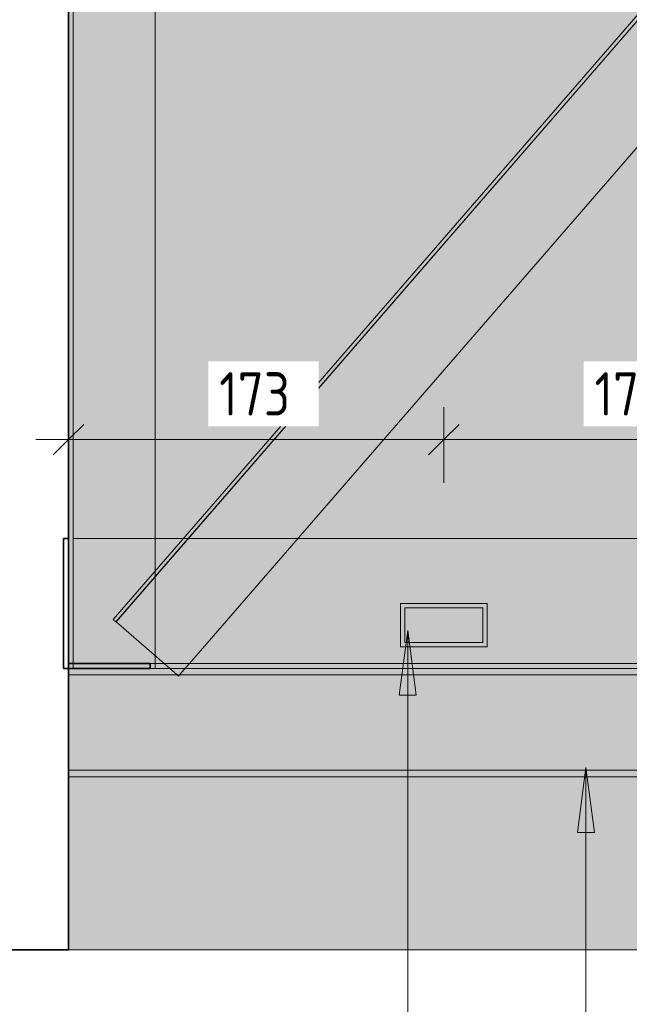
# Model space of a CAD drawing. Header units: millimetres. Extents: x -9410999 to -9405704, y -4413249 to 9079.
# Tile 13 of 21: x -9408951 to -9408669, y 8130 to 8585. Entities that reach past the tile are written whole.
import ezdxf

# ---------------------------------------------------------------- set-up
doc = ezdxf.new("R2010")
doc.units = ezdxf.units.MM
for name, color, linetype, lineweight in [('Высотные отметки', 7, 'Continuous', 9), ('Марки по нескольким категориям', 7, 'Continuous', 9), ('Обобщенные модели', 7, 'Continuous', 18), ('Размеры', 7, 'Continuous', 9), ('Размеры-10', 7, 'Continuous', 9)]:
    doc.layers.add(name, color=color, linetype=linetype, lineweight=lineweight)
doc.styles.add('GOST Common', font='GOST_Common.ttf', dxfattribs={"width": 0.9, "height": 20})
doc.dimstyles.new('ADSK_Основной_2_0', dxfattribs={"dimscale": 304.8, "dimtxt": 20.1143, "dimasz": 0.046391, "dimexe": 0.049213, "dimexo": 0.098425, "dimgap": 0.016404, "dimtad": 1, "dimdec": 0, "dimzin": 0, "dimdsep": 46, "dimtxsty": 'GOST Common', "dimblk1": 'OBLIQUE', "dimblk2": 'OBLIQUE', "dimsah": 1, "dimcen": 0.09, "dimdle": 0.049213, "dimazin": 0, "dimtfac": 1, "dimtdec": 4, "dimtix": 1, "dimtmove": 0, "dimatfit": 3, "dimfxl": 1, "dimtvp": 1, "dimtfill": 1, "dimtolj": 1, "dimtzin": 0, "dimarcsym": 2})

# ---------------------------------------------------------------- blocks, each defined once
blk = doc.blocks.new('Корзинка под кондиционер - Корзинка под кондиционер-21323725-Сечение 28')
at = {"layer": 'Обобщенные модели', "true_color": 0xcbd0cc, "transparency": 33554636}
h = blk.add_hatch(color=254, dxfattribs=at)
h.paths.add_polyline_path([(4412162.17, 8235.5), (4412661.56, 8235.5), (4412661.56, 8238.5), (4412141.56, 8238.5), (4412141.56, 8235.5)])
h.paths.add_polyline_path([(4412181.56, 8345.5), (4412181.56, 8327.74), (4412196.95, 8345.5), (4412194.57, 8345.5)])
h.paths.add_polyline_path([(4412181.56, 8662.81), (4412143.75, 8662.81), (4412143.75, 8795.5), (4412141.56, 8795.5), (4412141.56, 8287.7), (4412143.76, 8287.7), (4412143.76, 8345.5), (4412181.56, 8345.5), (4412181.56, 8662.81)])
h.paths.add_polyline_path([(4412183.76, 8795.5), (4412181.56, 8795.5), (4412181.56, 8662.81), (4412183.75, 8662.81), (4412183.75, 8664.93)])
h.paths.add_polyline_path([(4412586.95, 8795.5), (4412621.56, 8835.43), (4412621.56, 8855.5), (4412181.56, 8855.5), (4412181.56, 8821.77), (4412183.76, 8821.77), (4412183.76, 8795.5), (4412586.95, 8795.5)])
h.paths.add_polyline_path([(4412621.56, 8777.11), (4412621.56, 8795.5), (4412586.95, 8795.5), (4412196.95, 8345.5), (4412247.5, 8345.5), (4412364.07, 8480.01)])
h.paths.add_polyline_path([(4412621.56, 8448.19), (4412659.36, 8448.19), (4412659.36, 8795.5), (4412637.5, 8795.5), (4412621.56, 8777.11), (4412621.56, 8480.01)])
h.paths.add_polyline_path([(4412621.56, 8345.5), (4412621.56, 8345.5), (4412621.55, 8446.07)])
h.paths.add_polyline_path([(4412660.13, 8282.5), (4412661.56, 8282.5), (4412661.55, 8285.5), (4412621.56, 8285.5), (4412621.55, 8345.5), (4412247.5, 8345.5), (4412192.9, 8282.5), (4412659.36, 8282.5)])
h.paths.add_polyline_path([(4412143.76, 8282.5), (4412191.74, 8282.5), (4412181.56, 8291.33), (4412181.56, 8285.5), (4412141.56, 8285.5), (4412141.56, 8282.5)])
h.paths.add_polyline_path([(4412294.89, 8295.5), (4412294.89, 8315.5), (4412334.89, 8315.5), (4412334.89, 8295.5), (4412296.89, 8295.5)])
h.paths.add_polyline_path([(4412508.22, 8295.5), (4412468.22, 8295.5), (4412468.22, 8315.5), (4412508.23, 8315.5), (4412508.23, 8295.5)])
h.paths.add_polyline_path([(4412486.22, 8297.5), (4412506.22, 8297.5), (4412506.22, 8313.5), (4412470.22, 8313.5), (4412470.22, 8297.5)])
h.paths.add_polyline_path([(4412312.89, 8297.5), (4412332.89, 8297.5), (4412332.89, 8313.5), (4412296.89, 8313.5), (4412296.89, 8297.5)])
h.paths.add_polyline_path([(4412661.56, 8345.5), (4412661.56, 8345.5), (4412661.55, 8795.5), (4412659.36, 8795.5), (4412659.36, 8448.19), (4412659.75, 8448.19), (4412659.75, 8493.1), (4412661.55, 8493.1), (4412661.56, 8346.57)])
h = blk.add_hatch(color=254, dxfattribs=at)
h.paths.add_polyline_path([(4412192.9, 8282.5), (4412247.5, 8345.5), (4412196.95, 8345.5), (4412181.56, 8327.74), (4412181.56, 8345.5), (4412143.76, 8345.5), (4412143.76, 8287.7), (4412179.35, 8287.7), (4412179.35, 8285.5), (4412181.56, 8285.5), (4412181.56, 8291.33), (4412191.74, 8282.5)])
h.paths.add_polyline_path([(4412661.56, 8238.5), (4412661.56, 8282.5), (4412192.9, 8282.5), (4412192.4, 8281.93), (4412191.74, 8282.5), (4412141.56, 8282.5), (4412141.56, 8238.5), (4412660.13, 8238.5)])
h.paths.add_polyline_path([(4412621.56, 8285.5), (4412623.75, 8285.5), (4412623.75, 8287.7), (4412659.36, 8287.7), (4412659.36, 8294.19), (4412621.56, 8294.19), (4412621.56, 8287.7)])
h.paths.add_polyline_path([(4412143.76, 8285.5), (4412143.76, 8287.7), (4412141.56, 8287.7), (4412141.56, 8285.5), (4412143.76, 8285.5)])
h.paths.add_polyline_path([(4412659.36, 8287.7), (4412661.55, 8287.7), (4412661.55, 8294.19), (4412659.36, 8294.19)])
h.paths.add_polyline_path([(4412181.56, 8291.33), (4412163.54, 8306.95), (4412181.56, 8327.74), (4412181.56, 8306.95)])
h.paths.add_polyline_path([(4412488.22, 8295.5), (4412508.23, 8295.5), (4412508.22, 8315.5), (4412468.22, 8315.5), (4412468.22, 8295.5), (4412470.22, 8295.5)])
h.paths.add_polyline_path([(4412334.89, 8295.5), (4412334.89, 8295.5), (4412334.89, 8315.5), (4412294.89, 8315.5), (4412294.89, 8295.5), (4412332.89, 8295.5)])
h.paths.add_polyline_path([(4412296.89, 8297.5), (4412296.89, 8313.5), (4412332.89, 8313.5), (4412332.89, 8297.5), (4412316.89, 8297.5)])
h.paths.add_polyline_path([(4412506.22, 8297.5), (4412470.22, 8297.5), (4412470.22, 8313.5), (4412506.22, 8313.5), (4412506.22, 8306.95)])
h.paths.add_polyline_path([(4412659.36, 8795.5), (4412661.56, 8795.5), (4412661.56, 8853.3), (4412659.36, 8853.3), (4412659.36, 8824.5), (4412661.23, 8822.88), (4412659.36, 8820.72)])
h.paths.add_polyline_path([(4412621.56, 8835.43), (4412632.36, 8847.9), (4412659.36, 8824.5), (4412659.36, 8853.3), (4412625.95, 8853.3), (4412625.95, 8855.5), (4412621.56, 8855.5), (4412621.56, 8835.43)])
h.paths.add_polyline_path([(4412621.56, 8795.5), (4412621.56, 8835.43), (4412586.95, 8795.5)])
h.paths.add_polyline_path([(4412637.5, 8795.5), (4412621.56, 8795.5), (4412621.56, 8777.11), (4412632.36, 8789.57)])
h.paths.add_polyline_path([(4412659.36, 8795.5), (4412659.36, 8820.72), (4412637.5, 8795.5)])
h.paths.add_polyline_path([(4412659.36, 8448.19), (4412659.36, 8448.19), (4412659.36, 8448.19)])
h.paths.add_polyline_path([(4412659.36, 8345.5), (4412659.36, 8448.19), (4412621.56, 8448.19), (4412621.56, 8345.5), (4412632.36, 8345.5)])
h.paths.add_polyline_path([(4412661.55, 8345.5), (4412661.56, 8345.5), (4412661.55, 8493.1), (4412659.75, 8493.1), (4412659.75, 8448.19), (4412659.36, 8448.16), (4412659.36, 8345.5), (4412660.13, 8345.5)])
h.paths.add_polyline_path([(4412181.56, 8795.5), (4412183.76, 8795.5), (4412183.76, 8821.77), (4412181.56, 8821.77)])
h.paths.add_polyline_path([(4412143.76, 8795.5), (4412143.75, 8797.7), (4412141.56, 8797.7), (4412141.56, 8795.5), (4412143.75, 8795.5)])
h.paths.add_polyline_path([(4412143.76, 8662.81), (4412181.56, 8662.81), (4412181.56, 8795.5), (4412143.76, 8795.5), (4412143.75, 8662.81)])
h.paths.add_polyline_path([(4412145.56, 8664.93), (4412145.56, 8664.93), (4412162.17, 8664.93)])
h.paths.add_polyline_path([(4412145.56, 8821.77), (4412181.56, 8821.77), (4412181.55, 8855.5), (4412143.76, 8855.5), (4412143.76, 8854.26), (4412145.56, 8854.26), (4412145.56, 8853.3)])
h = blk.add_hatch(color=254, dxfattribs=at)
h.paths.add_polyline_path([(4412192.4, 8281.93), (4412192.9, 8282.5), (4412191.74, 8282.5)])
h.paths.add_polyline_path([(4412143.76, 8285.5), (4412179.35, 8285.5), (4412179.35, 8287.7), (4412143.76, 8287.7), (4412143.76, 8285.5)])
h.paths.add_polyline_path([(4412659.36, 8285.5), (4412661.56, 8285.5), (4412661.55, 8345.5), (4412659.36, 8345.5), (4412659.36, 8345.5), (4412621.56, 8345.5), (4412621.56, 8294.19), (4412659.36, 8294.19), (4412659.36, 8287.7), (4412623.75, 8287.7), (4412623.75, 8285.5), (4412632.36, 8285.5)])
h.paths.add_polyline_path([(4412659.36, 8287.7), (4412659.36, 8294.19), (4412661.55, 8294.19), (4412661.55, 8287.7), (4412660.13, 8287.7)])
h.paths.add_polyline_path([(4412181.56, 8291.33), (4412181.56, 8327.74), (4412163.54, 8306.95)])
h.paths.add_polyline_path([(4412659.36, 8795.5), (4412659.36, 8820.72), (4412661.23, 8822.88), (4412659.36, 8824.5), (4412659.36, 8853.3), (4412661.56, 8853.3), (4412661.56, 8855.5), (4412625.95, 8855.5), (4412625.95, 8853.3), (4412659.36, 8853.3), (4412659.36, 8824.5), (4412632.36, 8847.9), (4412621.56, 8835.43), (4412621.56, 8795.5), (4412637.5, 8795.5), (4412659.36, 8820.72), (4412659.36, 8795.5)])
h.paths.add_polyline_path([(4412145.56, 8795.5), (4412181.56, 8795.5), (4412181.56, 8821.77), (4412145.56, 8821.77), (4412145.55, 8854.26), (4412143.76, 8854.26), (4412143.75, 8855.5), (4412141.56, 8855.5), (4412141.56, 8797.7), (4412143.76, 8797.7), (4412143.76, 8795.5), (4412145.55, 8795.5)])
h = blk.add_hatch(color=254, dxfattribs=at)
h.paths.add_polyline_path([(4412660.13, 8155.5), (4412661.56, 8155.5), (4412661.56, 8235.5), (4412141.56, 8235.5), (4412141.56, 8155.5), (4412632.36, 8155.5)])
h.paths.add_polyline_path([(4412196.95, 8345.5), (4412196.95, 8345.5), (4412586.95, 8795.5), (4412183.76, 8795.5), (4412183.75, 8662.81), (4412181.56, 8662.81), (4412181.56, 8345.5), (4412194.57, 8345.5)])
h.paths.add_polyline_path([(4412247.5, 8345.5), (4412621.56, 8345.5), (4412621.56, 8777.11), (4412334.66, 8446.07)])
at = {"layer": 'Обобщенные модели', "lineweight": 35}
for p, q in [((4412141.55, 8155.5), (4412141.55, 8855.5)), ((4412111.55, 8155.5), (4412141.55, 8155.5))]:
    blk.add_line(p, q, dxfattribs=at)
at = {"layer": 'Обобщенные модели', "color": 7, "true_color": 0xf4f4f4}
for p, q in [((4412141.56, 8345.5), (4412141.56, 8795.5)), ((4412141.56, 8282.5), (4412141.56, 8285.5)), ((4412141.56, 8235.5), (4412141.56, 8238.5))]:
    blk.add_line(p, q, dxfattribs=at)
at = {"layer": 'Обобщенные модели', "color": 7, "true_color": 0xfcfcfc}
for p, q in [((4412141.56, 8285.5), (4412141.56, 8345.5)), ((4412141.56, 8238.5), (4412141.56, 8282.5))]:
    blk.add_line(p, q, dxfattribs=at)
at = {"layer": 'Обобщенные модели', "color": 254, "true_color": 0xcccccc}
for p, q in [((4412141.56, 8155.5), (4412141.56, 8235.5)), ((4412111.56, 8155.5), (4412141.55, 8155.5))]:
    blk.add_line(p, q, dxfattribs=at)
at = {"layer": 'Обобщенные модели'}
for p, q in [((4412141.56, 8155.5), (4412141.55, 8155.5)), ((4412661.56, 8155.5), (4412141.56, 8155.5))]:
    blk.add_line(p, q, dxfattribs=at)
at = {"layer": 'Обобщенные модели', "color": 253, "true_color": 0xa2a6a3}
blk.add_line((4412141.56, 8155.5), (4412661.56, 8155.5), dxfattribs=at)
blk = doc.blocks.new('HILTI_s_Профиль_MFT-ST - Профиль MFT-ST 50x50x3_0-20934553-Сечение 28')
at = {"layer": 'Обобщенные модели', "color": 7, "true_color": 0xf4f4f4}
for p, q in [((4412141.56, 8285.5), (4412141.56, 8285.5)), ((4412141.56, 8285.5), (4412141.56, 8282.5)), ((4412141.56, 8285.5), (4412179.35, 8285.5)), ((4412141.56, 8282.5), (4412141.56, 8238.5)), ((4412141.56, 8238.5), (4412141.56, 8282.5)), ((4412141.56, 8238.5), (4412141.56, 8235.5))]:
    blk.add_line(p, q, dxfattribs=at)
at = {"layer": 'Обобщенные модели', "color": 254, "true_color": 0xcccccc}
for p, q in [((4412141.56, 8235.5), (4412141.56, 8285.5)), ((4412179.35, 8285.5), (4412141.56, 8285.5)), ((4412179.35, 8285.5), (4412623.75, 8285.5)), ((4412141.56, 8282.5), (4412141.56, 8282.5)), ((4412846.56, 8282.5), (4412141.56, 8282.5)), ((4412141.56, 8282.5), (4412846.56, 8282.5)), ((4412141.56, 8238.5), (4412141.56, 8238.5)), ((4412141.56, 8238.5), (4412846.56, 8238.5)), ((4412141.56, 8238.5), (4412846.56, 8238.5)), ((4412141.56, 8235.5), (4412141.56, 8235.5)), ((4412141.56, 8235.5), (4412846.56, 8235.5))]:
    blk.add_line(p, q, dxfattribs=at)
at = {"layer": 'Обобщенные модели'}
for p, q in [((4412623.75, 8285.5), (4412179.35, 8285.5)), ((4412141.56, 8235.5), (4412846.56, 8235.5))]:
    blk.add_line(p, q, dxfattribs=at)
at = {"layer": 'Обобщенные модели', "color": 7, "true_color": 0xfcfcfc}
blk.add_line((4412141.56, 8282.5), (4412141.56, 8238.5), dxfattribs=at)
blk = doc.blocks.new('HILTI_s_Профиль_MFT-ST - Профиль MFT-ST 40x20х2_0-20934203-Сечение 28')
at = {"layer": 'Обобщенные модели'}
for p, q in [((4412334.89, 8315.5), (4412294.89, 8315.5)), ((4412294.89, 8315.5), (4412294.89, 8295.5)), ((4412296.89, 8297.5), (4412296.89, 8313.5)), ((4412296.89, 8313.5), (4412332.89, 8313.5)), ((4412332.89, 8313.5), (4412332.89, 8297.5)), ((4412334.89, 8295.5), (4412334.89, 8315.5)), ((4412294.89, 8295.5), (4412334.89, 8295.5)), ((4412332.89, 8297.5), (4412296.89, 8297.5))]:
    blk.add_line(p, q, dxfattribs=at)
at = {"layer": 'Обобщенные модели', "color": 254, "true_color": 0xcccccc}
for p, q in [((4412294.89, 8295.5), (4412294.89, 8315.5)), ((4412294.89, 8315.5), (4412334.89, 8315.5)), ((4412296.89, 8313.5), (4412296.89, 8297.5)), ((4412332.89, 8313.5), (4412296.89, 8313.5)), ((4412296.89, 8313.5), (4412296.89, 8313.5)), ((4412332.89, 8297.5), (4412332.89, 8313.5)), ((4412334.89, 8315.5), (4412334.89, 8295.5)), ((4412334.89, 8315.5), (4412334.89, 8315.5)), ((4412334.89, 8295.5), (4412294.89, 8295.5)), ((4412296.89, 8297.5), (4412332.89, 8297.5)), ((4412296.89, 8297.5), (4412296.89, 8297.5)), ((4412334.89, 8295.5), (4412334.89, 8295.5))]:
    blk.add_line(p, q, dxfattribs=at)
at = {"layer": 'Обобщенные модели', "color": 7, "true_color": 0xfcfcfc}
for p, q in [((4412294.89, 8315.5), (4412294.89, 8315.5)), ((4412332.89, 8313.5), (4412332.89, 8313.5)), ((4412294.89, 8295.5), (4412294.89, 8295.5)), ((4412332.89, 8297.5), (4412332.89, 8297.5))]:
    blk.add_line(p, q, dxfattribs=at)
blk = doc.blocks.new('HILTI_s_Профиль_MFT-L - Профиль MFT-L 60x40x2_2 6m-20934204-Сечение 28')
at = {"layer": 'Обобщенные модели', "lineweight": 35}
for p, q in [((4412141.55, 8345.5), (4412139.35, 8345.5)), ((4412139.35, 8345.5), (4412139.35, 8285.5)), ((4412141.55, 8287.7), (4412141.55, 8345.5)), ((4412139.35, 8285.5), (4412179.35, 8285.5)), ((4412179.35, 8287.7), (4412141.55, 8287.7)), ((4412179.35, 8285.5), (4412179.35, 8287.7))]:
    blk.add_line(p, q, dxfattribs=at)
at = {"layer": 'Обобщенные модели', "color": 7, "true_color": 0xf4f4f4}
for p, q in [((4412139.36, 8345.5), (4412139.35, 8345.5)), ((4412139.36, 8285.5), (4412139.36, 8345.5)), ((4412139.36, 8345.5), (4412141.55, 8345.5)), ((4412141.55, 8285.5), (4412139.36, 8285.5)), ((4412141.56, 8287.7), (4412141.55, 8287.7)), ((4412141.56, 8287.7), (4412143.76, 8287.7))]:
    blk.add_line(p, q, dxfattribs=at)
at = {"layer": 'Обобщенные модели'}
blk.add_line((4412141.56, 8345.5), (4412141.55, 8345.5), dxfattribs=at)
at = {"layer": 'Обобщенные модели', "color": 7, "true_color": 0xfcfcfc}
for p, q in [((4412141.56, 8345.5), (4412141.56, 8287.7)), ((4412139.35, 8285.5), (4412139.36, 8285.5)), ((4412143.76, 8285.5), (4412141.56, 8285.5)), ((4412143.76, 8287.7), (4412179.35, 8287.7)), ((4412179.36, 8285.5), (4412179.35, 8285.5)), ((4412179.36, 8287.7), (4412179.36, 8285.5))]:
    blk.add_line(p, q, dxfattribs=at)
at = {"layer": 'Обобщенные модели', "color": 7, "true_color": 0xfefefe}
blk.add_line((4412179.35, 8285.5), (4412143.76, 8285.5), dxfattribs=at)
at = {"layer": 'Обобщенные модели', "color": 254, "true_color": 0xcccccc}
blk.add_line((4412179.36, 8287.7), (4412179.35, 8287.7), dxfattribs=at)
blk = doc.blocks.new('HILTI_s_Профиль_MFT-L - Профиль MFT-L 60x40x2_2 6m-20934207-Сечение 28')
at = {"layer": 'Обобщенные модели', "color": 254, "true_color": 0xcccccc}
for p, q in [((4412141.56, 8797.7), (4412141.56, 8345.5)), ((4412143.76, 8662.81), (4412143.76, 8287.7)), ((4412181.56, 8662.81), (4412181.56, 8330.49)), ((4412181.56, 8330.49), (4412181.56, 8327.74)), ((4412181.56, 8327.74), (4412181.56, 8291.33)), ((4412181.56, 8291.33), (4412181.56, 8287.7)), ((4412143.76, 8287.7), (4412143.76, 8285.5)), ((4412181.56, 8287.7), (4412181.56, 8285.5))]:
    blk.add_line(p, q, dxfattribs=at)
at = {"layer": 'Обобщенные модели', "color": 7, "true_color": 0xf4f4f4}
for p, q in [((4412141.56, 8345.5), (4412141.56, 8795.5)), ((4412141.56, 8345.5), (4412141.56, 8285.5)), ((4412181.56, 8330.49), (4412181.56, 8327.74)), ((4412181.56, 8327.74), (4412181.56, 8291.33)), ((4412143.76, 8285.5), (4412141.56, 8285.5)), ((4412181.56, 8285.5), (4412179.35, 8285.5)), ((4412181.56, 8287.7), (4412181.56, 8285.5))]:
    blk.add_line(p, q, dxfattribs=at)
at = {"layer": 'Обобщенные модели'}
for p, q in [((4412143.76, 8662.81), (4412143.76, 8287.7)), ((4412181.56, 8662.81), (4412181.56, 8330.49)), ((4412181.56, 8291.33), (4412181.56, 8287.7))]:
    blk.add_line(p, q, dxfattribs=at)
at = {"layer": 'Обобщенные модели', "color": 7, "true_color": 0xfcfcfc}
for p, q in [((4412141.56, 8285.5), (4412141.56, 8345.5)), ((4412141.56, 8285.5), (4412143.76, 8285.5)), ((4412141.56, 8285.5), (4412141.56, 8285.5)), ((4412143.76, 8287.7), (4412143.76, 8285.5)), ((4412179.35, 8285.5), (4412143.76, 8285.5)), ((4412143.76, 8285.5), (4412143.76, 8285.5)), ((4412179.35, 8285.5), (4412181.56, 8285.5))]:
    blk.add_line(p, q, dxfattribs=at)
at = {"layer": 'Обобщенные модели', "color": 7, "true_color": 0xfefefe}
blk.add_line((4412143.76, 8285.5), (4412179.35, 8285.5), dxfattribs=at)
blk = doc.blocks.new('HILTI_s_Профиль_MFT-L - Профиль MFT-L 60x40x2_2 6m-V20-Сечение 28')
at = {"layer": 'Обобщенные модели', "color": 7, "true_color": 0xfcfcfc}
for p, q in [((4412143.76, 8287.7), (4412143.76, 8345.5)), ((4412663.76, 8285.5), (4412663.76, 8345.5)), ((4412179.35, 8287.7), (4412143.76, 8287.7)), ((4412143.76, 8285.5), (4412143.76, 8285.5)), ((4412659.36, 8287.7), (4412623.75, 8287.7)), ((4412661.55, 8287.7), (4412659.36, 8287.7)), ((4412661.56, 8285.5), (4412659.36, 8285.5)), ((4412661.56, 8285.5), (4412663.75, 8285.5)), ((4412663.76, 8285.5), (4412663.76, 8285.5))]:
    blk.add_line(p, q, dxfattribs=at)
at = {"layer": 'Обобщенные модели', "color": 7, "true_color": 0xfefefe}
for p, q in [((4412143.76, 8345.5), (4412143.76, 8287.7)), ((4412659.36, 8345.5), (4412621.56, 8345.5)), ((4412661.55, 8345.5), (4412659.36, 8345.5)), ((4412143.76, 8287.7), (4412143.76, 8285.5)), ((4412143.76, 8285.5), (4412179.35, 8285.5)), ((4412179.35, 8285.5), (4412181.56, 8285.5)), ((4412188.28, 8285.5), (4412195.5, 8285.5)), ((4412621.56, 8285.5), (4412623.75, 8285.5)), ((4412623.75, 8285.5), (4412659.36, 8285.5)), ((4412659.36, 8285.5), (4412661.56, 8285.5))]:
    blk.add_line(p, q, dxfattribs=at)
at = {"layer": 'Обобщенные модели', "color": 254, "true_color": 0xcccccc}
for p, q in [((4412181.56, 8345.5), (4412143.76, 8345.5)), ((4412196.95, 8345.5), (4412194.57, 8345.5)), ((4412247.5, 8345.5), (4412196.95, 8345.5)), ((4412663.75, 8345.5), (4412661.56, 8345.5)), ((4412663.76, 8345.5), (4412663.76, 8287.7)), ((4412179.35, 8287.7), (4412143.76, 8287.7)), ((4412623.75, 8285.5), (4412179.35, 8285.5)), ((4412185.74, 8287.7), (4412181.56, 8287.7)), ((4412621.56, 8287.7), (4412197.41, 8287.7)), ((4412659.36, 8287.7), (4412623.75, 8287.7)), ((4412663.75, 8287.7), (4412661.56, 8287.7)), ((4412663.76, 8287.7), (4412663.76, 8287.7)), ((4412663.76, 8287.7), (4412663.76, 8285.5))]:
    blk.add_line(p, q, dxfattribs=at)
at = {"layer": 'Обобщенные модели', "color": 7, "true_color": 0xfbfbfb}
for p, q in [((4412181.56, 8345.5), (4412143.76, 8345.5)), ((4412247.5, 8345.5), (4412196.95, 8345.5)), ((4412181.56, 8285.5), (4412188.28, 8285.5)), ((4412195.5, 8285.5), (4412621.56, 8285.5))]:
    blk.add_line(p, q, dxfattribs=at)
at = {"layer": 'Обобщенные модели'}
for p, q in [((4412194.57, 8345.5), (4412181.56, 8345.5)), ((4412621.56, 8345.5), (4412247.5, 8345.5)), ((4412623.75, 8287.7), (4412179.35, 8287.7))]:
    blk.add_line(p, q, dxfattribs=at)
at = {"layer": 'Обобщенные модели', "color": 7, "true_color": 0xecedec}
for p, q in [((4412194.57, 8345.5), (4412181.56, 8345.5)), ((4412621.56, 8345.5), (4412247.5, 8345.5))]:
    blk.add_line(p, q, dxfattribs=at)
at = {"layer": 'Обобщенные модели', "color": 7, "true_color": 0xf4f5f4}
blk.add_line((4412196.95, 8345.5), (4412194.57, 8345.5), dxfattribs=at)
at = {"layer": 'Обобщенные модели', "color": 7, "true_color": 0xf4f4f4}
for p, q in [((4412659.36, 8345.5), (4412621.56, 8345.5)), ((4412661.55, 8345.5), (4412659.36, 8345.5)), ((4412663.75, 8345.5), (4412661.56, 8345.5)), ((4412143.76, 8285.5), (4412143.76, 8287.7)), ((4412143.76, 8287.7), (4412143.76, 8287.7)), ((4412179.35, 8285.5), (4412143.76, 8285.5)), ((4412181.56, 8287.7), (4412179.35, 8287.7)), ((4412197.41, 8287.7), (4412185.74, 8287.7)), ((4412623.75, 8287.7), (4412621.56, 8287.7)), ((4412659.36, 8285.5), (4412623.75, 8285.5)), ((4412661.55, 8287.7), (4412659.36, 8287.7)), ((4412663.75, 8287.7), (4412661.56, 8287.7)), ((4412663.75, 8285.5), (4412661.56, 8285.5))]:
    blk.add_line(p, q, dxfattribs=at)
blk = doc.blocks.new('HILTI_s_Профиль_MFT-L - Профиль MFT-L 40x40x1_8 6m-20934211-Сечение 28')
at = {"layer": 'Обобщенные модели'}
for p, q in [((4412631, 8849.08), (4412162.17, 8308.12)), ((4412632.36, 8847.9), (4412163.53, 8306.95)), ((4412659.36, 8820.72), (4412197.41, 8287.7)), ((4412163.53, 8306.95), (4412162.17, 8308.12)), ((4412163.54, 8306.95), (4412163.53, 8306.95)), ((4412185.74, 8287.7), (4412163.54, 8306.95))]:
    blk.add_line(p, q, dxfattribs=at)
at = {"layer": 'Обобщенные модели', "color": 254, "true_color": 0xcccccc}
for p, q in [((4412162.18, 8308.12), (4412631, 8849.08)), ((4412632.36, 8847.9), (4412163.54, 8306.95)), ((4412659.36, 8820.72), (4412197.41, 8287.7)), ((4412162.17, 8308.12), (4412162.18, 8308.12)), ((4412162.18, 8308.12), (4412163.53, 8306.95)), ((4412163.54, 8306.95), (4412185.74, 8287.7)), ((4412191.74, 8282.5), (4412185.74, 8287.7)), ((4412197.41, 8287.7), (4412192.9, 8282.5))]:
    blk.add_line(p, q, dxfattribs=at)
at = {"layer": 'Обобщенные модели', "color": 7, "true_color": 0xf4f4f4}
for p, q in [((4412185.74, 8287.7), (4412191.74, 8282.5)), ((4412197.41, 8287.7), (4412192.9, 8282.5)), ((4412192.4, 8281.93), (4412191.74, 8282.5)), ((4412192.9, 8282.5), (4412192.4, 8281.93))]:
    blk.add_line(p, q, dxfattribs=at)
at = {"layer": 'Обобщенные модели', "color": 7, "true_color": 0xfcfcfc}
for p in [(4412191.74, 8282.5), (4412192.9, 8282.5)]:
    blk.add_line(p, (4412192.4, 8281.93), dxfattribs=at)
blk = doc.blocks.new('DIMBLOCK1-Сечение 28')
at = {"layer": 'Размеры-10'}
for p, q in [((-9408958.1, 8125.5), (-9408958.1, 7992.47)), ((-9408958.1, 8007.47), (-9408958.1, 8125.5)), ((-9408928.1, 8060.49), (-9408928.1, 7992.47)), ((-9408928.1, 8007.47), (-9408928.1, 8038.41)), ((-9408973.1, 8007.47), (-9408928.1, 8007.47))]:
    blk.add_line(p, q, dxfattribs=at)
at = {"layer": 'Размеры-10', "lineweight": 18}
for p, q in [((-9408958.1, 8007.47), (-9408951.03, 8014.54)), ((-9408928.1, 8007.47), (-9408921.03, 8014.54)), ((-9408958.1, 8007.47), (-9408965.17, 8000.4)), ((-9408928.1, 8007.47), (-9408935.17, 8000.4))]:
    blk.add_line(p, q, dxfattribs=at)
at = {"layer": 'Размеры-10', "color": 0, "insert": (-9408955.71, 8038.61), "char_height": 20, "width": 30.2737, "attachment_point": 1, "line_spacing_factor": 1.022761, "style": 'GOST Common', "bg_fill": 3, "box_fill_scale": 1.25, "bg_fill_color": 256, "bg_fill_true_color": 13158600, "bg_fill_transparency": 0}
blk.add_mtext('30', dxfattribs=at)
blk = doc.blocks.new('_Oblique')
at = {"color": 0, "linetype": 'ByBlock', "lineweight": -2}
blk.add_line((-0.5, -0.5), (0.5, 0.5), dxfattribs=at)
blk = doc.blocks.new('DIMBLOCK4-Сечение 28')
at = {"layer": 'Размеры-10'}
for p, q in [((-9408958.1, 8125.5), (-9408958.1, 7922.47)), ((-9408958.1, 7937.47), (-9408958.1, 8125.5)), ((-9407948.1, 8060.49), (-9407948.1, 7922.47)), ((-9407948.1, 7937.47), (-9407948.1, 8038.41)), ((-9408973.1, 7937.47), (-9407933.1, 7937.47))]:
    blk.add_line(p, q, dxfattribs=at)
at = {"layer": 'Размеры-10', "lineweight": 18}
for p, q in [((-9408958.1, 7937.47), (-9408951.03, 7944.54)), ((-9407948.1, 7937.47), (-9407941.03, 7944.54)), ((-9408958.1, 7937.47), (-9408965.17, 7930.4)), ((-9407948.1, 7937.47), (-9407955.17, 7930.4))]:
    blk.add_line(p, q, dxfattribs=at)
at = {"layer": 'Размеры-10', "color": 0, "insert": (-9408474.57, 7968.61), "char_height": 20, "width": 51.5472, "attachment_point": 1, "line_spacing_factor": 1.022761, "style": 'GOST Common', "bg_fill": 3, "box_fill_scale": 1.25, "bg_fill_color": 256, "bg_fill_true_color": 13158600, "bg_fill_transparency": 0}
blk.add_mtext('1010', dxfattribs=at)
blk = doc.blocks.new('DIMBLOCK6-Сечение 28')
at = {"layer": 'Размеры-10', "lineweight": 18}
for p, q in [((-9409049.1, 8285.5), (-9409056.17, 8292.57)), ((-9409049.1, 8285.5), (-9409042.03, 8278.43)), ((-9409049.1, 8155.5), (-9409056.17, 8162.57)), ((-9409049.1, 8155.5), (-9409042.03, 8148.43))]:
    blk.add_line(p, q, dxfattribs=at)
at = {"layer": 'Размеры-10'}
for p, q in [((-9408988.1, 8285.5), (-9409064.1, 8285.5)), ((-9409049.1, 8285.5), (-9409049.1, 8140.5)), ((-9409049.1, 8285.5), (-9409005.8, 8285.5)), ((-9408958.09, 8155.5), (-9409064.1, 8155.5)), ((-9409049.1, 8155.5), (-9408958.09, 8155.5))]:
    blk.add_line(p, q, dxfattribs=at)
at = {"layer": 'Размеры-10', "color": 0, "insert": (-9409080.23, 8203.45), "char_height": 20, "width": 40.9104, "attachment_point": 1, "rotation": 90, "line_spacing_factor": 1.022761, "style": 'GOST Common', "bg_fill": 3, "box_fill_scale": 1.25, "bg_fill_color": 256, "bg_fill_true_color": 13158600, "bg_fill_transparency": 0}
blk.add_mtext('130', dxfattribs=at)
blk = doc.blocks.new('DIMBLOCK8-Сечение 28')
at = {"layer": 'Размеры-10'}
for p, q in [((-9408928.1, 8371.15), (-9408928.1, 8406.15)), ((-9408754.76, 8371.15), (-9408754.76, 8406.15)), ((-9408943.1, 8391.15), (-9408754.76, 8391.15)), ((-9408928.1, 8391.15), (-9408928.1, 8371.15)), ((-9408754.76, 8391.15), (-9408754.76, 8371.15))]:
    blk.add_line(p, q, dxfattribs=at)
at = {"layer": 'Размеры-10', "lineweight": 18}
for p, q in [((-9408928.1, 8391.15), (-9408921.03, 8398.22)), ((-9408754.76, 8391.15), (-9408747.69, 8398.22)), ((-9408928.1, 8391.15), (-9408935.17, 8384.08)), ((-9408754.76, 8391.15), (-9408761.83, 8384.08))]:
    blk.add_line(p, q, dxfattribs=at)
at = {"layer": 'Размеры-10', "color": 0, "insert": (-9408858.47, 8422.29), "char_height": 20, "width": 40.9104, "attachment_point": 1, "line_spacing_factor": 1.022761, "style": 'GOST Common', "bg_fill": 3, "box_fill_scale": 1.25, "bg_fill_color": 256, "bg_fill_true_color": 13158600, "bg_fill_transparency": 0}
blk.add_mtext('173', dxfattribs=at)
blk = doc.blocks.new('DIMBLOCK9-Сечение 28')
at = {"layer": 'Размеры-10'}
for p, q in [((-9408754.76, 8371.15), (-9408754.76, 8406.15)), ((-9408581.43, 8371.15), (-9408581.43, 8406.15)), ((-9408754.76, 8391.15), (-9408581.43, 8391.15)), ((-9408754.76, 8391.15), (-9408754.76, 8371.15)), ((-9408581.43, 8391.15), (-9408581.43, 8371.15))]:
    blk.add_line(p, q, dxfattribs=at)
at = {"layer": 'Размеры-10', "lineweight": 18}
for p, q in [((-9408754.76, 8391.15), (-9408747.69, 8398.22)), ((-9408581.43, 8391.15), (-9408574.36, 8398.22)), ((-9408754.76, 8391.15), (-9408761.83, 8384.08)), ((-9408581.43, 8391.15), (-9408588.5, 8384.08))]:
    blk.add_line(p, q, dxfattribs=at)
at = {"layer": 'Размеры-10', "color": 0, "insert": (-9408685.14, 8422.29), "char_height": 20, "width": 40.9104, "attachment_point": 1, "line_spacing_factor": 1.022761, "style": 'GOST Common', "bg_fill": 3, "box_fill_scale": 1.25, "bg_fill_color": 256, "bg_fill_true_color": 13158600, "bg_fill_transparency": 0}
blk.add_mtext('173', dxfattribs=at)

msp = doc.modelspace()

# ---------------------------------------------------------------- hatches: boundary and pattern name
at = {"layer": 'Марки по нескольким категориям'}
for points in [[(-9408771.4, 8303.08), (-9408775.35, 8273.08), (-9408767.45, 8273.08)], [(-9408689.06, 8239.69), (-9408693.01, 8209.69), (-9408685.11, 8209.69)]]:
    msp.add_hatch(color=256, dxfattribs=at).paths.add_polyline_path(points)

# ---------------------------------------------------------------- linework, layer by layer
for p, q in [((-9408771.4, 8303.08), (-9408775.35, 8273.08)), ((-9408767.45, 8273.08), (-9408771.4, 8303.08)), ((-9408775.35, 8273.08), (-9408767.45, 8273.08)), ((-9408689.06, 8239.69), (-9408693.01, 8209.69)), ((-9408685.11, 8209.69), (-9408689.06, 8239.69)), ((-9408693.01, 8209.69), (-9408685.11, 8209.69))]:
    msp.add_line(p, q, dxfattribs=at)

# ---------------------------------------------------------------- block references
at = {"layer": 'Обобщенные модели'}
msp.add_blockref('Корзинка под кондиционер - Корзинка под кондиционер-21323725-Сечение 28', (-13821069.65, 0), dxfattribs=at)
at = {"layer": 'Обобщенные модели', "color": 7, "true_color": 0xf4f4f4}
msp.add_blockref('HILTI_s_Профиль_MFT-L - Профиль MFT-L 60x40x2_2 6m-20934207-Сечение 28', (-13821069.65, 0), dxfattribs=at)
at = {"layer": 'Обобщенные модели', "color": 254, "true_color": 0xcccccc}
for name in ['HILTI_s_Профиль_MFT-L - Профиль MFT-L 40x40x1_8 6m-20934211-Сечение 28', 'HILTI_s_Профиль_MFT-ST - Профиль MFT-ST 50x50x3_0-20934553-Сечение 28']:
    msp.add_blockref(name, (-13821069.65, 0), dxfattribs=at)
at = {"layer": 'Обобщенные модели', "color": 7, "true_color": 0xfcfcfc}
for name in ['HILTI_s_Профиль_MFT-L - Профиль MFT-L 60x40x2_2 6m-20934204-Сечение 28', 'HILTI_s_Профиль_MFT-ST - Профиль MFT-ST 40x20х2_0-20934203-Сечение 28']:
    msp.add_blockref(name, (-13821069.65, 0), dxfattribs=at)
at = {"layer": 'Обобщенные модели', "color": 7, "true_color": 0xfbfbfb}
msp.add_blockref('HILTI_s_Профиль_MFT-L - Профиль MFT-L 60x40x2_2 6m-V20-Сечение 28', (-13821069.65, 0), dxfattribs=at)

# ---------------------------------------------------------------- next in the draw order: dimensions: what is measured, and where the dimension line sits
at = {"layer": 'Размеры'}
for base, p1, p2, override, picture, middle in [((-9408754.76, 8391.15), (-9408928.1, 8401.15), (-9408754.76, 8401.15), {"dimpost": '<>', "dimfxl": 173.333333}, 'DIMBLOCK8-Сечение 28', (-9408841.43, 8406.15)), ((-9408928.1, 8007.47), (-9408958.1, 8155.5), (-9408928.1, 8090.49), {"dimpost": '<>', "dimfxl": 71.598969}, 'DIMBLOCK1-Сечение 28', (-9408943.1, 8022.47))]:
    dim = msp.add_linear_dim(base=base, p1=p1, p2=p2, dimstyle='ADSK_Основной_2_0', override=override, dxfattribs=at)
    dim.commit()
    dim.dimension.update_dxf_attribs({"geometry": picture, "text_midpoint": middle})

# ---------------------------------------------------------------- next in the draw order: dimensions: what is measured, and where the dimension line sits
for base, p1, p2, override, picture, middle in [((-9408581.43, 8391.15), (-9408754.76, 8401.15), (-9408581.43, 8401.15), {"dimpost": '<>', "dimfxl": 173.333333}, 'DIMBLOCK9-Сечение 28', (-9408668.1, 8406.15)), ((-9407948.1, 7937.47), (-9408958.1, 8155.5), (-9407948.1, 8090.49), {"dimpost": '<>', "dimfxl": 1012.090121}, 'DIMBLOCK4-Сечение 28', (-9408453.1, 7952.47))]:
    dim = msp.add_linear_dim(base=base, p1=p1, p2=p2, dimstyle='ADSK_Основной_2_0', override=override, dxfattribs=at)
    dim.commit()
    dim.dimension.update_dxf_attribs({"geometry": picture, "text_midpoint": middle})

# ---------------------------------------------------------------- next in the draw order: linework, layer by layer
at = {"layer": 'Высотные отметки', "lineweight": 18}
msp.add_line((-9408914.54, 8155.5), (-9408997.54, 8155.5), dxfattribs=at)
at = {"layer": 'Марки по нескольким категориям'}
for p, q in [((-9408771.4, 8303.08), (-9408771.4, 7855.82)), ((-9408689.06, 8239.69), (-9408689.06, 7785.23))]:
    msp.add_line(p, q, dxfattribs=at)

# ---------------------------------------------------------------- next in the draw order: dimensions: what is measured, and where the dimension line sits
at = {"layer": 'Размеры'}
dim = msp.add_linear_dim(base=(-9409049.1, 8155.5), p1=(-9408958.1, 8285.5), p2=(-9408928.09, 8155.5), angle=90, dimstyle='ADSK_Основной_2_0', override={"dimpost": '<>', "dimfxl": 133.419135}, dxfattribs=at)
dim.commit()
dim.dimension.update_dxf_attribs({"geometry": 'DIMBLOCK6-Сечение 28', "text_midpoint": (-9409064.1, 8220.5)})

doc.saveas('drawing.dxf')
